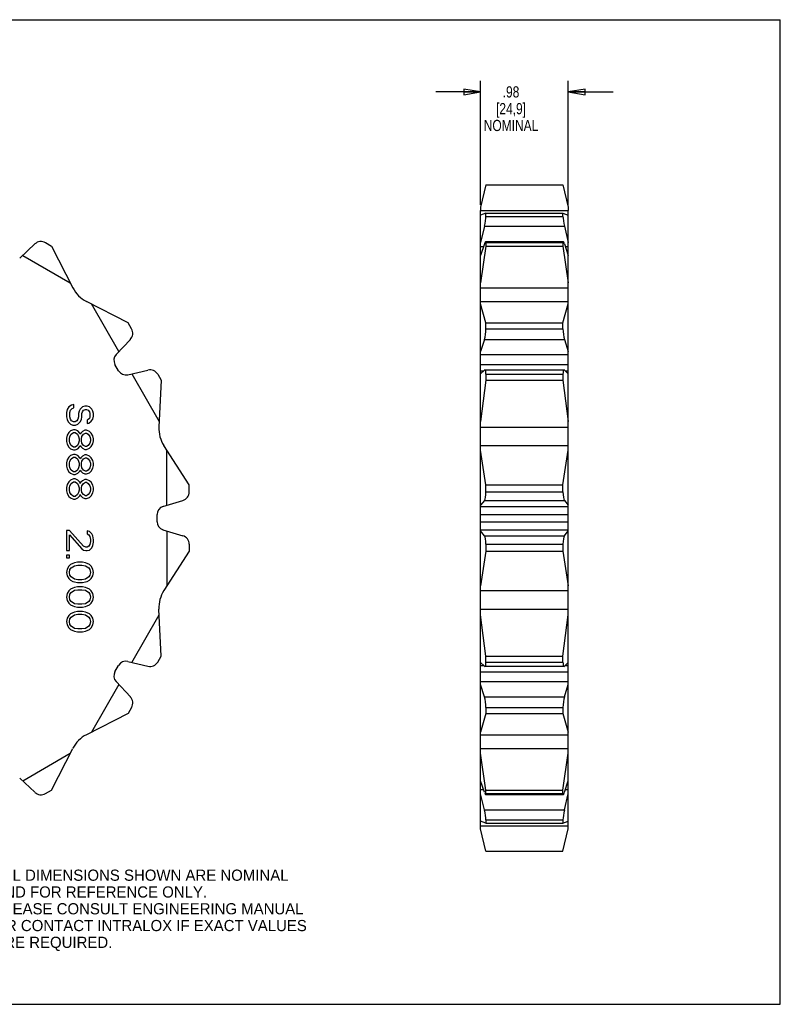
# Model space of a CAD drawing. Header units: inches. Extents: x 0 to 17, y 0 to 11.
# Tile 2 of 2: x 8.5 to 17, y 0 to 11. Entities that reach past the tile are written whole.
import ezdxf

# ---------------------------------------------------------------- set-up
doc = ezdxf.new("R2010")
doc.units = ezdxf.units.IN
doc.header["$LTSCALE"] = 0.935
doc.header["$MEASUREMENT"] = 0
doc.layers.get('0').update_dxf_attribs({"linetype": 'CONTINUOUS'})
doc.layers.add('ALL_FEATURES', color=7, linetype='CONTINUOUS')
doc.styles.get("Standard").update_dxf_attribs({"font": 'txt', "width": 0.8})
doc.styles.add('TEXTSTYLE_2', font='bluprnt.ttf')
doc.dimstyles.new('DIMSTYLE_2', dxfattribs={"dimtxt": 0.125, "dimasz": 0.1875, "dimexe": 0.125, "dimexo": 0.0625, "dimgap": 0.0625, "dimtad": 0, "dimtih": 1, "dimtoh": 1, "dimzin": 4, "dimdsep": 46, "dimtxsty": 'STANDARD', "dimblk": 'CLOSED', "dimblk1": 'CLOSED', "dimblk2": 'CLOSED', "dimcen": 0.09, "dimadec": 0, "dimazin": 0, "dimtp": 0.005, "dimtm": 0.005, "dimtfac": 1, "dimtofl": 0, "dimtmove": 0, "dimatfit": 3, "dimldrblk": 'CLOSED', "dimfxl": 1, "dimtolj": 1, "dimtzin": 4, "dimarcsym": 0})

# ---------------------------------------------------------------- blocks, each defined once
blk = doc.blocks.new('_CLOSED')
at = {"color": 0, "linetype": 'BYBLOCK'}
for p, q in [((0, 0), (-1, 0.167)), ((-1, 0.167), (-1, -0.167)), ((-1, -0.167), (0, 0)), ((-1, 0), (0, 0))]:
    blk.add_line(p, q, dxfattribs=at)
blk = doc.blocks.new('*D1')
at = {"color": 3, "linetype": 'CONTINUOUS'}
for p, q in [((13.651, 8.932), (13.651, 10.318)), ((14.631, 8.932), (14.631, 10.318)), ((13.651, 10.193), (13.151, 10.193)), ((14.631, 10.193), (15.131, 10.193))]:
    blk.add_line(p, q, dxfattribs=at)
at = {"color": 3, "linetype": 'CONTINUOUS', "xscale": 0.1875, "yscale": 0.1875, "zscale": 0.1875}
blk.add_blockref('_CLOSED', (13.651, 10.193), dxfattribs=at)
at = {"color": 3, "linetype": 'CONTINUOUS', "xscale": 0.1875, "yscale": 0.1875, "zscale": 0.1875, "rotation": 180}
blk.add_blockref('_CLOSED', (14.631, 10.193), dxfattribs=at)
at = {"color": 3, "linetype": 'CONTINUOUS', "insert": (13.991, 10.256), "char_height": 0.125, "width": 0.7, "attachment_point": 2, "line_spacing_factor": 0.9}
blk.add_mtext('.98\\P[24,9]\\PNOMINAL', dxfattribs=at)

msp = doc.modelspace()

# ---------------------------------------------------------------- linework, layer by layer
at = {"color": 7, "linetype": 'CONTINUOUS'}
for p, q in [((0, 11), (17, 11)), ((17, 0), (17, 11)), ((13.651, 8.818), (13.651, 8.87)), ((13.711, 8.84), (13.651, 8.817)), ((13.651, 1.96), (13.651, 8.817)), ((13.711, 8.802), (13.711, 8.84)), ((13.711, 8.84), (14.571, 8.84)), ((13.711, 8.802), (14.571, 8.802)), ((14.571, 8.802), (14.571, 8.84)), ((14.571, 8.84), (14.631, 8.817)), ((14.631, 2.046), (14.631, 8.87)), ((13.694, 8.692), (13.651, 8.51)), ((13.694, 8.692), (14.588, 8.692)), ((14.588, 8.692), (14.631, 8.51)), ((8.501, 8.336), (8.67, 8.495)), ((8.789, 8.509), (8.855, 8.47)), ((8.855, 8.47), (9.095, 8.004)), ((13.694, 8.495), (13.651, 8.367)), ((13.711, 8.47), (13.651, 8.06)), ((13.708, 8.522), (14.574, 8.522)), ((13.711, 8.509), (13.711, 8.47)), ((13.711, 8.509), (14.571, 8.509)), ((13.711, 8.47), (14.571, 8.47)), ((14.571, 8.509), (14.571, 8.47)), ((14.571, 8.47), (14.631, 8.06)), ((14.588, 8.495), (14.631, 8.367)), ((8.534, 8.367), (9.066, 8.06)), ((13.651, 8.466), (13.684, 8.466)), ((14.598, 8.466), (14.631, 8.466)), ((13.651, 8.004), (14.631, 8.004)), ((9.712, 7.613), (9.246, 7.852)), ((9.609, 7.292), (9.302, 7.824)), ((13.651, 7.852), (14.631, 7.852)), ((13.711, 7.613), (13.651, 7.824)), ((14.571, 7.613), (14.631, 7.824)), ((9.751, 7.546), (9.712, 7.613)), ((13.711, 7.546), (13.711, 7.613)), ((13.711, 7.613), (14.571, 7.613)), ((14.571, 7.546), (14.571, 7.613)), ((13.711, 7.546), (14.571, 7.546)), ((9.578, 7.258), (9.737, 7.428)), ((13.694, 7.428), (13.651, 7.292)), ((13.694, 7.428), (14.588, 7.428)), ((14.588, 7.428), (14.631, 7.292)), ((13.651, 7.258), (14.631, 7.258)), ((9.606, 7.077), (9.565, 7.148)), ((9.708, 7.033), (9.934, 7.086)), ((9.752, 7.044), (10.06, 6.512)), ((13.651, 7.148), (14.631, 7.148)), ((13.694, 7.086), (13.651, 7.044)), ((13.651, 7.077), (13.685, 7.077)), ((13.694, 7.086), (13.699, 7.089)), ((13.699, 7.089), (14.583, 7.089)), ((14.588, 7.086), (14.583, 7.089)), ((14.588, 7.086), (14.631, 7.044)), ((14.597, 7.077), (14.631, 7.077)), ((10.044, 7.039), (10.082, 6.972)), ((10.082, 6.972), (10.056, 6.449)), ((13.711, 6.972), (13.651, 6.512)), ((13.711, 7.039), (13.711, 6.972)), ((13.711, 7.039), (14.571, 7.039)), ((13.711, 6.972), (14.571, 6.972)), ((14.571, 7.039), (14.571, 6.972)), ((14.571, 6.972), (14.631, 6.512)), ((9.03, 6.644), (9.024, 6.613)), ((9.024, 6.613), (9.024, 6.563)), ((9.05, 6.675), (9.03, 6.644)), ((9.081, 6.694), (9.05, 6.675)), ((9.062, 6.613), (9.069, 6.638)), ((9.062, 6.563), (9.062, 6.613)), ((9.069, 6.638), (9.088, 6.657)), ((9.107, 6.7), (9.081, 6.694)), ((9.088, 6.657), (9.107, 6.663)), ((9.107, 6.663), (9.107, 6.7)), ((9.164, 6.625), (9.158, 6.6)), ((9.158, 6.6), (9.158, 6.563)), ((9.177, 6.65), (9.164, 6.625)), ((9.203, 6.675), (9.177, 6.65)), ((9.196, 6.6), (9.203, 6.619)), ((9.196, 6.563), (9.196, 6.6)), ((9.228, 6.682), (9.203, 6.675)), ((9.203, 6.619), (9.215, 6.638)), ((9.215, 6.638), (9.235, 6.644)), ((9.254, 6.682), (9.228, 6.682)), ((9.235, 6.644), (9.247, 6.644)), ((9.247, 6.644), (9.267, 6.638)), ((9.279, 6.675), (9.254, 6.682)), ((9.267, 6.638), (9.279, 6.619)), ((9.305, 6.65), (9.279, 6.675)), ((9.279, 6.619), (9.286, 6.6)), ((9.286, 6.6), (9.286, 6.563)), ((9.318, 6.625), (9.305, 6.65)), ((9.324, 6.6), (9.318, 6.625)), ((9.324, 6.569), (9.324, 6.6)), ((9.024, 6.563), (9.03, 6.532)), ((9.03, 6.532), (9.043, 6.507)), ((9.043, 6.507), (9.069, 6.482)), ((9.069, 6.538), (9.062, 6.563)), ((9.081, 6.519), (9.069, 6.538)), ((9.101, 6.507), (9.081, 6.519)), ((9.12, 6.507), (9.101, 6.507)), ((9.139, 6.519), (9.12, 6.507)), ((9.152, 6.538), (9.139, 6.519)), ((9.158, 6.563), (9.152, 6.538)), ((9.152, 6.482), (9.177, 6.507)), ((9.177, 6.507), (9.19, 6.532)), ((9.19, 6.532), (9.196, 6.563)), ((9.267, 6.532), (9.254, 6.525)), ((9.254, 6.525), (9.254, 6.488)), ((9.254, 6.488), (9.273, 6.494)), ((9.279, 6.544), (9.267, 6.532)), ((9.273, 6.494), (9.298, 6.513)), ((9.286, 6.563), (9.279, 6.544)), ((9.298, 6.513), (9.318, 6.538)), ((9.318, 6.538), (9.324, 6.569)), ((9.05, 6.388), (9.03, 6.357)), ((9.069, 6.407), (9.05, 6.388)), ((9.069, 6.482), (9.094, 6.469)), ((9.101, 6.419), (9.069, 6.407)), ((9.075, 6.369), (9.101, 6.388)), ((9.094, 6.469), (9.126, 6.469)), ((9.12, 6.419), (9.101, 6.419)), ((9.101, 6.388), (9.12, 6.388)), ((9.152, 6.407), (9.12, 6.419)), ((9.12, 6.388), (9.145, 6.369)), ((9.126, 6.469), (9.152, 6.482)), ((9.171, 6.382), (9.152, 6.407)), ((9.177, 6.369), (9.171, 6.382)), ((9.184, 6.382), (9.177, 6.369)), ((9.203, 6.4), (9.184, 6.382)), ((9.228, 6.413), (9.203, 6.4)), ((9.215, 6.369), (9.235, 6.382)), ((9.247, 6.413), (9.228, 6.413)), ((9.235, 6.382), (9.247, 6.382)), ((9.279, 6.4), (9.247, 6.413)), ((9.247, 6.382), (9.267, 6.369)), ((9.298, 6.382), (9.279, 6.4)), ((9.318, 6.35), (9.298, 6.382)), ((13.651, 6.449), (14.631, 6.449)), ((9.03, 6.357), (9.024, 6.325)), ((9.024, 6.325), (9.024, 6.288)), ((9.024, 6.288), (9.03, 6.257)), ((9.056, 6.319), (9.062, 6.344)), ((9.056, 6.294), (9.056, 6.319)), ((9.062, 6.269), (9.056, 6.294)), ((9.062, 6.344), (9.075, 6.369)), ((9.145, 6.369), (9.158, 6.344)), ((9.158, 6.344), (9.164, 6.319)), ((9.164, 6.294), (9.158, 6.269)), ((9.164, 6.319), (9.164, 6.294)), ((9.19, 6.319), (9.196, 6.344)), ((9.19, 6.294), (9.19, 6.319)), ((9.196, 6.269), (9.19, 6.294)), ((9.196, 6.344), (9.215, 6.369)), ((9.267, 6.369), (9.286, 6.344)), ((9.286, 6.344), (9.292, 6.319)), ((9.292, 6.294), (9.286, 6.269)), ((9.292, 6.319), (9.292, 6.294)), ((9.324, 6.319), (9.318, 6.35)), ((9.318, 6.263), (9.324, 6.294)), ((9.324, 6.294), (9.324, 6.319)), ((9.03, 6.257), (9.05, 6.225)), ((9.05, 6.225), (9.069, 6.207)), ((9.075, 6.244), (9.062, 6.269)), ((9.069, 6.207), (9.101, 6.194)), ((9.101, 6.225), (9.075, 6.244)), ((9.12, 6.225), (9.101, 6.225)), ((9.101, 6.194), (9.12, 6.194)), ((9.145, 6.244), (9.12, 6.225)), ((9.12, 6.194), (9.152, 6.207)), ((9.158, 6.269), (9.145, 6.244)), ((9.152, 6.207), (9.171, 6.232)), ((9.171, 6.232), (9.177, 6.244)), ((9.177, 6.244), (9.184, 6.232)), ((9.184, 6.232), (9.203, 6.213)), ((9.215, 6.244), (9.196, 6.269)), ((9.203, 6.213), (9.228, 6.2)), ((9.235, 6.232), (9.215, 6.244)), ((9.228, 6.2), (9.247, 6.2)), ((9.247, 6.232), (9.235, 6.232)), ((9.267, 6.244), (9.247, 6.232)), ((9.247, 6.2), (9.279, 6.213)), ((9.286, 6.269), (9.267, 6.244)), ((9.279, 6.213), (9.298, 6.232)), ((9.298, 6.232), (9.318, 6.263)), ((10.396, 5.802), (10.112, 6.242)), ((10.146, 5.575), (10.146, 6.189)), ((13.651, 6.242), (14.631, 6.242)), ((13.711, 5.802), (13.651, 6.189)), ((14.571, 5.802), (14.631, 6.189)), ((9.03, 6.082), (9.024, 6.05)), ((9.024, 6.05), (9.024, 6.013)), ((9.05, 6.113), (9.03, 6.082)), ((9.069, 6.132), (9.05, 6.113)), ((9.056, 6.044), (9.062, 6.069)), ((9.062, 6.069), (9.075, 6.094)), ((9.101, 6.144), (9.069, 6.132)), ((9.075, 6.094), (9.101, 6.113)), ((9.12, 6.144), (9.101, 6.144)), ((9.101, 6.113), (9.12, 6.113)), ((9.152, 6.132), (9.12, 6.144)), ((9.12, 6.113), (9.145, 6.094)), ((9.145, 6.094), (9.158, 6.069)), ((9.171, 6.107), (9.152, 6.132)), ((9.158, 6.069), (9.164, 6.044)), ((9.177, 6.094), (9.171, 6.107)), ((9.184, 6.107), (9.177, 6.094)), ((9.203, 6.125), (9.184, 6.107)), ((9.19, 6.044), (9.196, 6.069)), ((9.196, 6.069), (9.215, 6.094)), ((9.228, 6.138), (9.203, 6.125)), ((9.215, 6.094), (9.235, 6.107)), ((9.247, 6.138), (9.228, 6.138)), ((9.235, 6.107), (9.247, 6.107)), ((9.279, 6.125), (9.247, 6.138)), ((9.247, 6.107), (9.267, 6.094)), ((9.267, 6.094), (9.286, 6.069)), ((9.298, 6.107), (9.279, 6.125)), ((9.286, 6.069), (9.292, 6.044)), ((9.318, 6.075), (9.298, 6.107)), ((9.324, 6.044), (9.318, 6.075)), ((9.024, 6.013), (9.03, 5.982)), ((9.03, 5.982), (9.05, 5.95)), ((9.05, 5.95), (9.069, 5.932)), ((9.056, 6.019), (9.056, 6.044)), ((9.062, 5.994), (9.056, 6.019)), ((9.075, 5.969), (9.062, 5.994)), ((9.101, 5.95), (9.075, 5.969)), ((9.12, 5.95), (9.101, 5.95)), ((9.145, 5.969), (9.12, 5.95)), ((9.158, 5.994), (9.145, 5.969)), ((9.152, 5.932), (9.171, 5.957)), ((9.164, 6.019), (9.158, 5.994)), ((9.164, 6.044), (9.164, 6.019)), ((9.171, 5.957), (9.177, 5.969)), ((9.177, 5.969), (9.184, 5.957)), ((9.184, 5.957), (9.203, 5.938)), ((9.19, 6.019), (9.19, 6.044)), ((9.196, 5.994), (9.19, 6.019)), ((9.215, 5.969), (9.196, 5.994)), ((9.235, 5.957), (9.215, 5.969)), ((9.247, 5.957), (9.235, 5.957)), ((9.267, 5.969), (9.247, 5.957)), ((9.286, 5.994), (9.267, 5.969)), ((9.279, 5.938), (9.298, 5.957)), ((9.292, 6.019), (9.286, 5.994)), ((9.292, 6.044), (9.292, 6.019)), ((9.298, 5.957), (9.318, 5.988)), ((9.318, 5.988), (9.324, 6.019)), ((9.324, 6.019), (9.324, 6.044)), ((9.05, 5.838), (9.03, 5.807)), ((9.069, 5.857), (9.05, 5.838)), ((9.069, 5.932), (9.101, 5.919)), ((9.101, 5.869), (9.069, 5.857)), ((9.075, 5.819), (9.101, 5.838)), ((9.101, 5.919), (9.12, 5.919)), ((9.12, 5.869), (9.101, 5.869)), ((9.101, 5.838), (9.12, 5.838)), ((9.12, 5.919), (9.152, 5.932)), ((9.152, 5.857), (9.12, 5.869)), ((9.12, 5.838), (9.145, 5.819)), ((9.171, 5.832), (9.152, 5.857)), ((9.177, 5.819), (9.171, 5.832)), ((9.184, 5.832), (9.177, 5.819)), ((9.203, 5.85), (9.184, 5.832)), ((9.203, 5.938), (9.228, 5.925)), ((9.228, 5.863), (9.203, 5.85)), ((9.215, 5.819), (9.235, 5.832)), ((9.228, 5.925), (9.247, 5.925)), ((9.247, 5.863), (9.228, 5.863)), ((9.235, 5.832), (9.247, 5.832)), ((9.247, 5.925), (9.279, 5.938)), ((9.279, 5.85), (9.247, 5.863)), ((9.247, 5.832), (9.267, 5.819)), ((9.298, 5.832), (9.279, 5.85)), ((9.318, 5.8), (9.298, 5.832)), ((9.03, 5.807), (9.024, 5.775)), ((9.024, 5.775), (9.024, 5.738)), ((9.024, 5.738), (9.03, 5.707)), ((9.056, 5.769), (9.062, 5.794)), ((9.056, 5.744), (9.056, 5.769)), ((9.062, 5.719), (9.056, 5.744)), ((9.062, 5.794), (9.075, 5.819)), ((9.145, 5.819), (9.158, 5.794)), ((9.158, 5.794), (9.164, 5.769)), ((9.164, 5.744), (9.158, 5.719)), ((9.164, 5.769), (9.164, 5.744)), ((9.19, 5.769), (9.196, 5.794)), ((9.19, 5.744), (9.19, 5.769)), ((9.196, 5.719), (9.19, 5.744)), ((9.196, 5.794), (9.215, 5.819)), ((9.267, 5.819), (9.286, 5.794)), ((9.286, 5.794), (9.292, 5.769)), ((9.292, 5.744), (9.286, 5.719)), ((9.292, 5.769), (9.292, 5.744)), ((9.324, 5.769), (9.318, 5.8)), ((9.318, 5.713), (9.324, 5.744)), ((9.324, 5.744), (9.324, 5.769)), ((10.396, 5.725), (10.396, 5.802)), ((13.711, 5.725), (13.711, 5.802)), ((13.711, 5.802), (14.571, 5.802)), ((13.711, 5.725), (14.571, 5.725)), ((14.571, 5.725), (14.571, 5.802)), ((9.03, 5.707), (9.05, 5.675)), ((9.05, 5.675), (9.069, 5.657)), ((9.075, 5.694), (9.062, 5.719)), ((9.069, 5.657), (9.101, 5.644)), ((9.101, 5.675), (9.075, 5.694)), ((9.12, 5.675), (9.101, 5.675)), ((9.101, 5.644), (9.12, 5.644)), ((9.145, 5.694), (9.12, 5.675)), ((9.12, 5.644), (9.152, 5.657)), ((9.158, 5.719), (9.145, 5.694)), ((9.152, 5.657), (9.171, 5.682)), ((9.171, 5.682), (9.177, 5.694)), ((9.177, 5.694), (9.184, 5.682)), ((9.184, 5.682), (9.203, 5.663)), ((9.215, 5.694), (9.196, 5.719)), ((9.203, 5.663), (9.228, 5.65)), ((9.235, 5.682), (9.215, 5.694)), ((9.228, 5.65), (9.247, 5.65)), ((9.247, 5.682), (9.235, 5.682)), ((9.267, 5.694), (9.247, 5.682)), ((9.247, 5.65), (9.279, 5.663)), ((9.286, 5.719), (9.267, 5.694)), ((9.279, 5.663), (9.298, 5.682)), ((9.298, 5.682), (9.318, 5.713)), ((10.102, 5.562), (10.325, 5.629)), ((13.694, 5.629), (13.651, 5.575)), ((13.694, 5.629), (14.588, 5.629)), ((14.588, 5.629), (14.631, 5.575)), ((13.651, 5.562), (14.631, 5.562)), ((10.036, 5.391), (10.036, 5.473)), ((13.651, 5.473), (14.631, 5.473)), ((13.651, 5.391), (14.631, 5.391)), ((9.056, 5.294), (9.024, 5.294)), ((9.024, 5.294), (9.024, 5.069)), ((9.215, 5.119), (9.056, 5.294)), ((9.279, 5.282), (9.254, 5.288)), ((9.254, 5.288), (9.254, 5.257)), ((9.305, 5.257), (9.279, 5.282)), ((10.102, 5.302), (10.325, 5.235)), ((10.146, 5.289), (10.146, 4.674)), ((13.651, 5.302), (14.631, 5.302)), ((13.694, 5.235), (13.651, 5.289)), ((14.588, 5.235), (14.631, 5.289)), ((9.056, 5.244), (9.196, 5.088)), ((9.056, 5.069), (9.056, 5.244)), ((9.254, 5.257), (9.273, 5.244)), ((9.273, 5.244), (9.286, 5.225)), ((9.286, 5.225), (9.292, 5.194)), ((9.292, 5.194), (9.292, 5.169)), ((9.318, 5.232), (9.305, 5.257)), ((9.324, 5.188), (9.318, 5.232)), ((9.324, 5.163), (9.324, 5.188)), ((13.694, 5.235), (14.588, 5.235)), ((9.024, 5.069), (9.056, 5.069)), ((9.196, 5.088), (9.215, 5.075)), ((9.241, 5.107), (9.215, 5.119)), ((9.215, 5.075), (9.241, 5.069)), ((9.254, 5.107), (9.241, 5.107)), ((9.241, 5.069), (9.254, 5.069)), ((9.273, 5.119), (9.254, 5.107)), ((9.254, 5.069), (9.279, 5.075)), ((9.286, 5.138), (9.273, 5.119)), ((9.279, 5.075), (9.305, 5.1)), ((9.292, 5.169), (9.286, 5.138)), ((9.305, 5.1), (9.318, 5.125)), ((9.318, 5.125), (9.324, 5.163)), ((10.396, 5.062), (10.112, 4.622)), ((10.396, 5.139), (10.396, 5.062)), ((13.711, 5.062), (13.651, 4.674)), ((13.711, 5.139), (13.711, 5.062)), ((13.711, 5.139), (14.571, 5.139)), ((13.711, 5.062), (14.571, 5.062)), ((14.571, 5.139), (14.571, 5.062)), ((14.571, 5.062), (14.631, 4.674)), ((9.056, 5.019), (9.024, 5.019)), ((9.024, 5.019), (9.024, 4.988)), ((9.024, 4.988), (9.056, 4.988)), ((9.056, 4.988), (9.056, 5.019)), ((9.03, 4.863), (9.024, 4.825)), ((9.05, 4.894), (9.03, 4.863)), ((9.069, 4.913), (9.05, 4.894)), ((9.056, 4.825), (9.062, 4.857)), ((9.062, 4.857), (9.075, 4.875)), ((9.094, 4.925), (9.069, 4.913)), ((9.075, 4.875), (9.113, 4.9)), ((9.113, 4.932), (9.094, 4.925)), ((9.145, 4.938), (9.113, 4.932)), ((9.113, 4.9), (9.152, 4.907)), ((9.203, 4.938), (9.145, 4.938)), ((9.152, 4.907), (9.196, 4.907)), ((9.196, 4.907), (9.235, 4.9)), ((9.235, 4.932), (9.203, 4.938)), ((9.254, 4.925), (9.235, 4.932)), ((9.235, 4.9), (9.273, 4.875)), ((9.279, 4.913), (9.254, 4.925)), ((9.273, 4.875), (9.286, 4.857)), ((9.298, 4.894), (9.279, 4.913)), ((9.286, 4.857), (9.292, 4.825)), ((9.318, 4.863), (9.298, 4.894)), ((9.324, 4.825), (9.318, 4.863)), ((9.024, 4.825), (9.03, 4.788)), ((9.03, 4.788), (9.05, 4.757)), ((9.05, 4.757), (9.069, 4.738)), ((9.062, 4.794), (9.056, 4.825)), ((9.075, 4.775), (9.062, 4.794)), ((9.069, 4.738), (9.094, 4.725)), ((9.113, 4.75), (9.075, 4.775)), ((9.152, 4.744), (9.113, 4.75)), ((9.196, 4.744), (9.152, 4.744)), ((9.235, 4.75), (9.196, 4.744)), ((9.273, 4.775), (9.235, 4.75)), ((9.254, 4.725), (9.279, 4.738)), ((9.286, 4.794), (9.273, 4.775)), ((9.279, 4.738), (9.298, 4.757)), ((9.292, 4.825), (9.286, 4.794)), ((9.298, 4.757), (9.318, 4.788)), ((9.318, 4.788), (9.324, 4.825)), ((9.069, 4.638), (9.05, 4.619)), ((9.094, 4.65), (9.069, 4.638)), ((9.075, 4.6), (9.113, 4.625)), ((9.094, 4.725), (9.113, 4.719)), ((9.113, 4.657), (9.094, 4.65)), ((9.113, 4.719), (9.145, 4.713)), ((9.145, 4.663), (9.113, 4.657)), ((9.113, 4.625), (9.152, 4.632)), ((9.145, 4.713), (9.203, 4.713)), ((9.203, 4.663), (9.145, 4.663)), ((9.152, 4.632), (9.196, 4.632)), ((9.196, 4.632), (9.235, 4.625)), ((9.203, 4.713), (9.235, 4.719)), ((9.235, 4.657), (9.203, 4.663)), ((9.235, 4.719), (9.254, 4.725)), ((9.254, 4.65), (9.235, 4.657)), ((9.235, 4.625), (9.273, 4.6)), ((9.279, 4.638), (9.254, 4.65)), ((9.298, 4.619), (9.279, 4.638)), ((13.651, 4.622), (14.631, 4.622)), ((9.03, 4.588), (9.024, 4.55)), ((9.024, 4.55), (9.03, 4.513)), ((9.05, 4.619), (9.03, 4.588)), ((9.03, 4.513), (9.05, 4.482)), ((9.056, 4.55), (9.062, 4.582)), ((9.062, 4.519), (9.056, 4.55)), ((9.062, 4.582), (9.075, 4.6)), ((9.075, 4.5), (9.062, 4.519)), ((9.273, 4.6), (9.286, 4.582)), ((9.286, 4.519), (9.273, 4.5)), ((9.286, 4.582), (9.292, 4.55)), ((9.292, 4.55), (9.286, 4.519)), ((9.318, 4.588), (9.298, 4.619)), ((9.298, 4.482), (9.318, 4.513)), ((9.324, 4.55), (9.318, 4.588)), ((9.318, 4.513), (9.324, 4.55)), ((9.05, 4.482), (9.069, 4.463)), ((9.069, 4.463), (9.094, 4.45)), ((9.113, 4.475), (9.075, 4.5)), ((9.094, 4.45), (9.113, 4.444)), ((9.152, 4.469), (9.113, 4.475)), ((9.113, 4.444), (9.145, 4.438)), ((9.145, 4.438), (9.203, 4.438)), ((9.196, 4.469), (9.152, 4.469)), ((9.235, 4.475), (9.196, 4.469)), ((9.203, 4.438), (9.235, 4.444)), ((9.273, 4.5), (9.235, 4.475)), ((9.235, 4.444), (9.254, 4.45)), ((9.254, 4.45), (9.279, 4.463)), ((9.279, 4.463), (9.298, 4.482)), ((10.082, 3.891), (10.056, 4.414)), ((13.651, 4.414), (14.631, 4.414)), ((9.03, 4.313), (9.024, 4.275)), ((9.05, 4.344), (9.03, 4.313)), ((9.069, 4.363), (9.05, 4.344)), ((9.056, 4.275), (9.062, 4.307)), ((9.062, 4.307), (9.075, 4.325)), ((9.094, 4.375), (9.069, 4.363)), ((9.075, 4.325), (9.113, 4.35)), ((9.113, 4.382), (9.094, 4.375)), ((9.145, 4.388), (9.113, 4.382)), ((9.113, 4.35), (9.152, 4.357)), ((9.203, 4.388), (9.145, 4.388)), ((9.152, 4.357), (9.196, 4.357)), ((9.196, 4.357), (9.235, 4.35)), ((9.235, 4.382), (9.203, 4.388)), ((9.254, 4.375), (9.235, 4.382)), ((9.235, 4.35), (9.273, 4.325)), ((9.279, 4.363), (9.254, 4.375)), ((9.273, 4.325), (9.286, 4.307)), ((9.298, 4.344), (9.279, 4.363)), ((9.286, 4.307), (9.292, 4.275)), ((9.318, 4.313), (9.298, 4.344)), ((9.324, 4.275), (9.318, 4.313)), ((9.752, 3.82), (10.06, 4.352)), ((13.711, 3.891), (13.651, 4.352)), ((14.571, 3.891), (14.631, 4.352)), ((9.024, 4.275), (9.03, 4.238)), ((9.03, 4.238), (9.05, 4.207)), ((9.05, 4.207), (9.069, 4.188)), ((9.062, 4.244), (9.056, 4.275)), ((9.075, 4.225), (9.062, 4.244)), ((9.069, 4.188), (9.094, 4.175)), ((9.113, 4.2), (9.075, 4.225)), ((9.152, 4.194), (9.113, 4.2)), ((9.196, 4.194), (9.152, 4.194)), ((9.235, 4.2), (9.196, 4.194)), ((9.273, 4.225), (9.235, 4.2)), ((9.254, 4.175), (9.279, 4.188)), ((9.286, 4.244), (9.273, 4.225)), ((9.279, 4.188), (9.298, 4.207)), ((9.292, 4.275), (9.286, 4.244)), ((9.298, 4.207), (9.318, 4.238)), ((9.318, 4.238), (9.324, 4.275)), ((9.094, 4.175), (9.113, 4.169)), ((9.113, 4.169), (9.145, 4.163)), ((9.145, 4.163), (9.203, 4.163)), ((9.203, 4.163), (9.235, 4.169)), ((9.235, 4.169), (9.254, 4.175)), ((10.044, 3.824), (10.082, 3.891)), ((13.711, 3.891), (14.571, 3.891)), ((13.711, 3.824), (13.711, 3.891)), ((14.571, 3.824), (14.571, 3.891)), ((9.565, 3.715), (9.606, 3.786)), ((9.708, 3.83), (9.934, 3.777)), ((13.694, 3.777), (13.651, 3.82)), ((13.651, 3.786), (13.685, 3.786)), ((13.694, 3.777), (13.699, 3.774)), ((14.583, 3.774), (13.699, 3.774)), ((13.711, 3.824), (14.571, 3.824)), ((14.588, 3.777), (14.583, 3.774)), ((14.588, 3.777), (14.631, 3.82)), ((14.597, 3.786), (14.631, 3.786)), ((13.651, 3.715), (14.631, 3.715)), ((9.609, 3.572), (9.302, 3.04)), ((9.578, 3.605), (9.737, 3.435)), ((13.651, 3.605), (14.631, 3.605)), ((13.694, 3.435), (13.651, 3.572)), ((14.588, 3.435), (14.631, 3.572)), ((13.694, 3.435), (14.588, 3.435)), ((9.751, 3.317), (9.712, 3.25)), ((13.711, 3.317), (14.571, 3.317)), ((13.711, 3.317), (13.711, 3.25)), ((14.571, 3.317), (14.571, 3.25)), ((9.712, 3.25), (9.246, 3.011)), ((13.711, 3.25), (13.651, 3.04)), ((13.711, 3.25), (14.571, 3.25)), ((14.571, 3.25), (14.631, 3.04)), ((13.651, 3.011), (14.631, 3.011)), ((8.534, 2.496), (9.066, 2.804)), ((8.855, 2.393), (9.095, 2.859)), ((13.651, 2.859), (14.631, 2.859)), ((13.711, 2.393), (13.651, 2.804)), ((14.571, 2.393), (14.631, 2.804)), ((8.501, 2.528), (8.67, 2.369)), ((13.694, 2.369), (13.651, 2.496)), ((14.588, 2.369), (14.631, 2.496)), ((8.789, 2.355), (8.855, 2.393)), ((13.651, 2.398), (13.684, 2.398)), ((13.694, 2.171), (13.651, 2.353)), ((14.574, 2.341), (13.708, 2.341)), ((13.711, 2.393), (14.571, 2.393)), ((13.711, 2.355), (13.711, 2.393)), ((13.711, 2.355), (14.571, 2.355)), ((14.571, 2.355), (14.571, 2.393)), ((14.588, 2.171), (14.631, 2.353)), ((14.598, 2.398), (14.631, 2.398)), ((13.694, 2.171), (14.588, 2.171)), ((13.711, 2.023), (13.651, 2.046)), ((13.651, 1.994), (14.631, 1.994)), ((13.711, 2.062), (14.571, 2.062)), ((13.711, 2.062), (13.711, 2.023)), ((13.711, 2.023), (14.571, 2.023)), ((14.571, 2.062), (14.571, 2.023)), ((14.571, 2.023), (14.631, 2.046)), ((14.631, 1.96), (14.631, 2.045)), ((13.711, 1.71), (13.651, 1.96)), ((14.571, 1.71), (14.631, 1.96)), ((13.711, 1.71), (14.571, 1.71)), ((0, 0), (17, 0))]:
    msp.add_line(p, q, dxfattribs=at)
for centre, radius, start, end in [((8.739, 8.422), 0.1, 60, 133.2), ((9.406, 8.164), 0.35, 207.1652, 242.8348), ((9.664, 7.496), 0.1, 316.8, 30), ((9.646, 7.195), 0.093, 136.8, 210), ((9.687, 7.124), 0.093, 210, 283.2), ((9.957, 6.989), 0.1, 30, 103.2), ((10.406, 6.432), 0.35, 177.1652, 212.8348), ((10.296, 5.725), 0.1, 286.8, 360), ((10.129, 5.473), 0.093, 106.8, 180), ((10.129, 5.391), 0.093, 180, 253.2), ((10.296, 5.139), 0.1, 0, 73.2), ((10.406, 4.432), 0.35, 147.1652, 182.8348), ((9.687, 3.74), 0.093, 76.8, 150), ((9.957, 3.874), 0.1, 256.8, 330), ((9.646, 3.669), 0.093, 150, 223.2), ((9.664, 3.367), 0.1, 330, 43.2), ((9.406, 2.7), 0.35, 117.1652, 152.8348), ((8.739, 2.441), 0.1, 226.8, 300)]:
    msp.add_arc(centre, radius, start, end, dxfattribs=at)
for centre, major_axis, ratio, start_param, end_param in [((13.687, 8.715), (0.0211, 0.1), 0.114964, -1.776955, -0.499374), ((14.595, 8.715), (-0.0211, 0.1), 0.114964, 0.499374, 1.776955), ((13.687, 8.422), (0.0211, 0.1), 0.114964, -0.499374, 0.778207), ((14.595, 8.422), (-0.0211, 0.1), 0.114964, 5.504979, 6.78256), ((13.687, 7.496), (0.0125, 0.1), 0.204766, -2.29912, -1.021539), ((14.595, 7.496), (-0.0125, 0.1), 0.204766, 1.021539, 2.29912), ((13.687, 6.989), (0.0125, 0.1), 0.204766, -1.021539, 0.025249), ((14.595, 6.989), (-0.0125, 0.1), 0.204766, -0.025249, 1.021539), ((13.687, 5.725), (0, 0.1), 0.24, -2.848377, -1.570796), ((14.595, 5.725), (0, 0.1), 0.24, -4.712389, -3.434808), ((13.687, 5.139), (0, 0.1), 0.24, -1.570796, -0.293215), ((14.595, 5.139), (0, 0.1), 0.24, 0.293215, 1.570796), ((13.687, 3.874), (-0.0125, 0.1), 0.204766, -3.166842, -2.120054), ((14.595, 3.874), (0.0125, 0.1), 0.204766, -4.163132, -3.116343), ((13.687, 3.367), (-0.0125, 0.1), 0.204766, -2.120054, -0.842473), ((14.595, 3.367), (0.0125, 0.1), 0.204766, 0.842473, 2.120054), ((13.687, 2.441), (-0.0211, 0.1), 0.114964, 2.363386, 3.640967), ((14.595, 2.441), (0.0211, 0.1), 0.114964, -3.640967, -2.363386), ((13.687, 2.148), (-0.0211, 0.1), 0.114964, -2.642218, -1.364637), ((14.595, 2.148), (0.0211, 0.1), 0.114964, 1.364637, 2.642218)]:
    msp.add_ellipse(centre, major_axis=major_axis, ratio=ratio, start_param=start_param, end_param=end_param, dxfattribs=at)
at = {"layer": 'ALL_FEATURES', "color": 7, "linetype": 'CONTINUOUS'}
for p, q in [((13.711, 9.154), (13.651, 8.904)), ((13.711, 9.154), (14.571, 9.154)), ((14.571, 9.154), (14.631, 8.904)), ((13.651, 8.904), (13.651, 8.87)), ((13.651, 8.87), (14.631, 8.87)), ((14.631, 8.904), (14.631, 8.87))]:
    msp.add_line(p, q, dxfattribs=at)

# ---------------------------------------------------------------- texts
at = {"color": 3, "linetype": 'CONTINUOUS', "insert": (8.217, 1.505), "char_height": 0.125, "width": 3.60569, "attachment_point": 1, "line_spacing_factor": 0.9, "style": 'TEXTSTYLE_2'}
msp.add_mtext('ALL DIMENSIONS SHOWN ARE NOMINAL\\PAND FOR REFERENCE ONLY.\\PPLEASE CONSULT ENGINEERING MANUAL\\POR CONTACT INTRALOX IF EXACT VALUES\\PARE REQUIRED.\\P ', dxfattribs=at)

# ---------------------------------------------------------------- dimensions: what is measured, and where the dimension line sits
at = {"color": 3, "linetype": 'CONTINUOUS'}
dim = msp.add_linear_dim(base=(14.631, 10.193), p1=(13.651, 8.87), p2=(14.631, 8.87), text='<>\\PNOMINAL', dimstyle='DIMSTYLE_2', dxfattribs=at)
dim.commit()
dim.dimension.update_dxf_attribs({"geometry": '*D1', "text_midpoint": (14.141, 10.006), "dimtype": 160})

doc.saveas('drawing.dxf')
